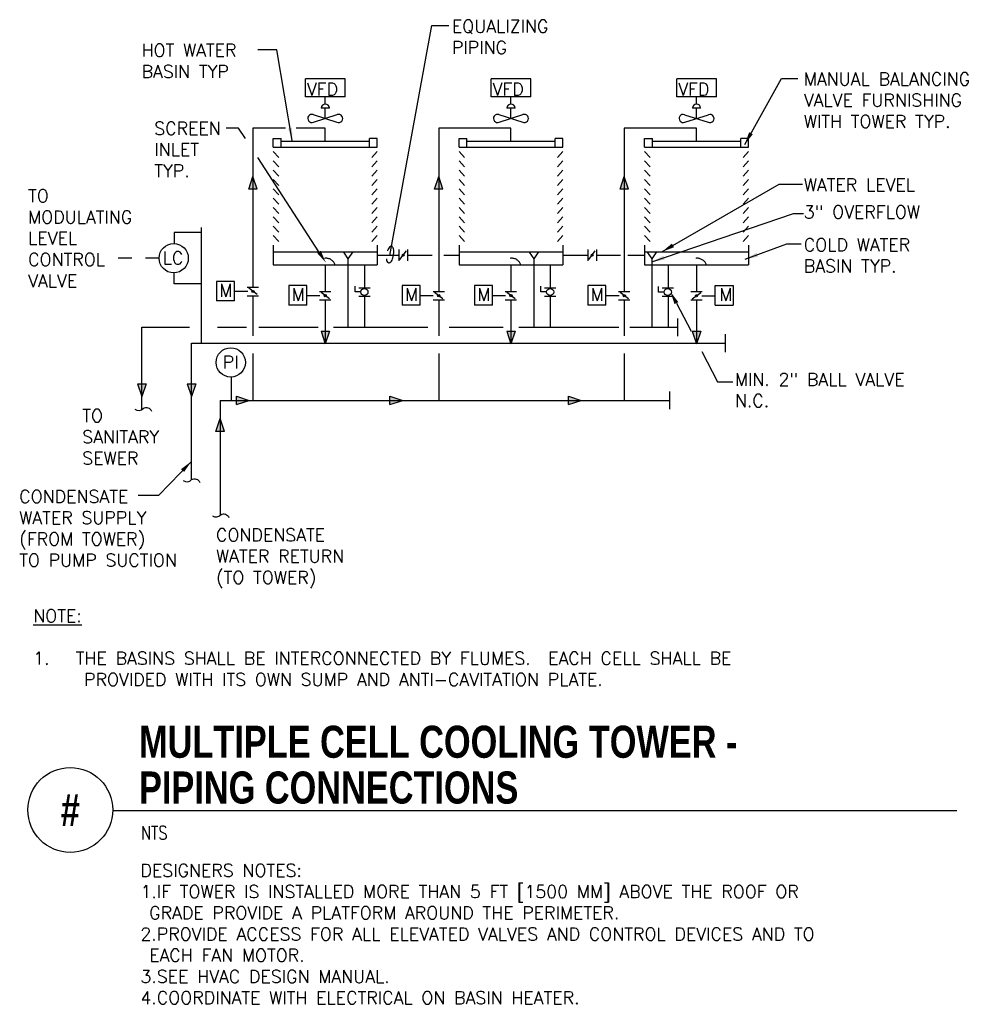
# Model space of a CAD drawing. Header units: inches. Extents: x 30.51 to 37.52, y -1.3 to 5.95.
import ezdxf
from ezdxf.enums import TextEntityAlignment as Align

# ---------------------------------------------------------------- set-up
doc = ezdxf.new("R2010")
doc.units = ezdxf.units.IN
doc.header["$MEASUREMENT"] = 0
doc.linetypes.add('HIDDEN2', pattern=[0.1875, 0.125, -0.0625])
for name, color, linetype in [('M-DETL-DIMS', 2, 'Continuous'), ('M-DETL-MEDM', 4, 'Continuous'), ('M-DETL-TEXT', 2, 'Continuous')]:
    doc.layers.add(name, color=color, linetype=linetype)
doc.styles.add('BOLD', font='bold.shx', dxfattribs={"width": 0.9})
doc.styles.add('Romans', font='romans.shx')
doc.dimstyles.new('VA-Dims', dxfattribs={"dimtxt": 0.09375, "dimasz": 0.09375, "dimexe": 0.09375, "dimexo": 0.03125, "dimgap": 0.02, "dimtad": 1, "dimdec": 5, "dimzin": 0, "dimdsep": 46, "dimlunit": 4, "dimtxsty": 'Romans', "dimblk": 'ARCHTICK', "dimcen": 0.09375, "dimclrd": 256, "dimclre": 256, "dimclrt": 256, "dimadec": 0, "dimazin": 0, "dimtfac": 1, "dimtdec": 5, "dimtofl": 0, "dimtmove": 0, "dimatfit": 3, "dimfxl": 1, "dimfrac": 2, "dimtolj": 1, "dimtzin": 0, "dimlwd": -1, "dimlwe": -1, "dimarcsym": 0})
doc.dimstyles.new('VA-Loop', dxfattribs={"dimtxt": 0.09375, "dimasz": 0.18, "dimexe": 0.125, "dimexo": 0.0625, "dimgap": 0.09, "dimtad": 0, "dimtih": 1, "dimtoh": 1, "dimdec": 4, "dimzin": 0, "dimdsep": 46, "dimtxsty": 'Romans', "dimcen": 0.09, "dimclrd": 256, "dimclre": 256, "dimclrt": 256, "dimadec": 0, "dimazin": 0, "dimtfac": 1, "dimtdec": 4, "dimtofl": 0, "dimtmove": 0, "dimatfit": 3, "dimldrblk": 'dimloop1', "dimfxl": 1, "dimtolj": 1, "dimtzin": 0, "dimlwd": -1, "dimlwe": -1, "dimarcsym": 0})

# ---------------------------------------------------------------- blocks, each defined once
blk = doc.blocks.new('_ArchTick')
at = {"color": 0, "linetype": 'ByBlock', "const_width": 0.15}
blk.add_lwpolyline([(-0.5, -0.5), (0.5, 0.5)], dxfattribs=at)
blk = doc.blocks.new('dimloop1')
blk.add_line((-0.383, 0), (-1, 0))
blk.add_lwpolyline([(0.15, -0.121, 0.038212), (0.207, -0.1, 0.102096), (0.278, -0.047, 0.184921), (0.296, 0, 0.184921), (0.278, 0.047, 0.102096), (0.207, 0.099, 0.060952), (0.115, 0.129, 0.047258), (-0.008, 0.14), (-0.078, 0.14, 0.047258), (-0.202, 0.129, 0.060952), (-0.294, 0.099, 0.102096), (-0.365, 0.047, 0.184921), (-0.383, 0, 0.184921), (-0.365, -0.047, 0.102096), (-0.294, -0.1, 0.060952), (-0.202, -0.129, 0.011023), (-0.173, -0.134, 0.047258)], format="xyb")

msp = doc.modelspace()

# ---------------------------------------------------------------- hatches: boundary and pattern name
at = {"layer": 'M-DETL-MEDM'}
h = msp.add_hatch(color=256, dxfattribs=at)
h.paths.add_polyline_path([(32.1946, 4.7023), (32.2258, 4.7023), (32.2258, 4.796)])
h.paths.add_polyline_path([(32.2258, 4.7023), (32.2571, 4.7023), (32.2258, 4.796)])
h = msp.add_hatch(color=256, dxfattribs=at)
h.paths.add_polyline_path([(33.5625, 4.7023), (33.5937, 4.7023), (33.5937, 4.796)])
h.paths.add_polyline_path([(33.5937, 4.7023), (33.625, 4.7023), (33.5937, 4.796)])
h = msp.add_hatch(color=256, dxfattribs=at)
h.paths.add_polyline_path([(34.9297, 4.7023), (34.9609, 4.7023), (34.9609, 4.796)])
h.paths.add_polyline_path([(34.9609, 4.7023), (34.9922, 4.7023), (34.9609, 4.796)])
h = msp.add_hatch(color=256, dxfattribs=at)
h.paths.add_polyline_path([(33.3399, 4.2167, 0.236068), (33.3368, 4.223), (33.3274, 4.2105, 0.618034)])
h.paths.add_polyline_path([(33.3368, 4.223, 0.618034), (33.3243, 4.2167, 0.236068), (33.3274, 4.2105)])
h = msp.add_hatch(color=256, dxfattribs=at)
h.paths.add_polyline_path([(34.7318, 4.2167, 0.236068), (34.7287, 4.223), (34.7193, 4.2105, 0.618034)])
h.paths.add_polyline_path([(34.7287, 4.223, 0.618034), (34.7162, 4.2167, 0.236068), (34.7193, 4.2105)])
h = msp.add_hatch(color=256, dxfattribs=at)
h.paths.add_polyline_path([(32.2258, 3.9578, 0.236068), (32.2196, 3.9547), (32.2321, 3.9453, 0.618034)])
h.paths.add_polyline_path([(32.2196, 3.9547, 0.618034), (32.2258, 3.9422, 0.236068), (32.2321, 3.9453)])
h = msp.add_hatch(color=256, dxfattribs=at)
h.paths.add_polyline_path([(32.7582, 3.9265, 0.236068), (32.752, 3.9234), (32.7645, 3.914, 0.618034)])
h.paths.add_polyline_path([(32.752, 3.9234, 0.618034), (32.7582, 3.9109, 0.236068), (32.7645, 3.914)])
h = msp.add_hatch(color=256, dxfattribs=at)
h.paths.add_polyline_path([(33.5937, 3.9265, 0.236068), (33.5875, 3.9234), (33.6, 3.914, 0.618034)])
h.paths.add_polyline_path([(33.5875, 3.9234, 0.618034), (33.5937, 3.9109, 0.236068), (33.6, 3.914)])
h = msp.add_hatch(color=256, dxfattribs=at)
h.paths.add_polyline_path([(34.1261, 3.9265, 0.236068), (34.1199, 3.9234), (34.1324, 3.914, 0.618034)])
h.paths.add_polyline_path([(34.1199, 3.9234, 0.618034), (34.1261, 3.9109, 0.236068), (34.1324, 3.914)])
h = msp.add_hatch(color=256, dxfattribs=at)
h.paths.add_polyline_path([(34.9609, 3.9262, 0.236068), (34.9547, 3.923), (34.9672, 3.9137, 0.618034)])
h.paths.add_polyline_path([(34.9547, 3.923, 0.618034), (34.9609, 3.9105, 0.236068), (34.9672, 3.9137)])
h = msp.add_hatch(color=256, dxfattribs=at)
h.paths.add_polyline_path([(35.4933, 3.9262, -0.236068), (35.4996, 3.923), (35.4871, 3.9137, -0.618034)])
h.paths.add_polyline_path([(35.4996, 3.923, -0.618034), (35.4933, 3.9105, -0.236068), (35.4871, 3.9137)])
h = msp.add_hatch(color=256, dxfattribs=at)
h.paths.add_polyline_path([(32.7895, 3.6571), (32.7582, 3.6571), (32.7582, 3.5634)])
h.paths.add_polyline_path([(32.7582, 3.6571), (32.727, 3.6571), (32.7582, 3.5634)])
h = msp.add_hatch(color=256, dxfattribs=at)
h.paths.add_polyline_path([(34.1574, 3.6571), (34.1261, 3.6571), (34.1261, 3.5634)])
h.paths.add_polyline_path([(34.1261, 3.6571), (34.0949, 3.6571), (34.1261, 3.5634)])
h = msp.add_hatch(color=256, dxfattribs=at)
h.paths.add_polyline_path([(35.5246, 3.6567), (35.4933, 3.6567), (35.4933, 3.563)])
h.paths.add_polyline_path([(35.4933, 3.6567), (35.4621, 3.6567), (35.4933, 3.563)])
h = msp.add_hatch(color=256, dxfattribs=at)
h.paths.add_polyline_path([(31.4381, 3.2699), (31.4068, 3.2699), (31.4068, 3.1762)])
h.paths.add_polyline_path([(31.4068, 3.2699), (31.3756, 3.2699), (31.4068, 3.1762)])
h = msp.add_hatch(color=256, dxfattribs=at)
h.paths.add_polyline_path([(31.8042, 3.2699), (31.7729, 3.2699), (31.7729, 3.1762)])
h.paths.add_polyline_path([(31.7729, 3.2699), (31.7417, 3.2699), (31.7729, 3.1762)])
h = msp.add_hatch(color=256, dxfattribs=at)
h.paths.add_polyline_path([(32.1048, 3.1791), (32.1048, 3.1479), (32.1986, 3.1479)])
h.paths.add_polyline_path([(32.1048, 3.1479), (32.1048, 3.1166), (32.1986, 3.1479)])
h = msp.add_hatch(color=256, dxfattribs=at)
h.paths.add_polyline_path([(33.2348, 3.1791), (33.2348, 3.1479), (33.3286, 3.1479)])
h.paths.add_polyline_path([(33.2348, 3.1479), (33.2348, 3.1166), (33.3286, 3.1479)])
h = msp.add_hatch(color=256, dxfattribs=at)
h.paths.add_polyline_path([(34.5489, 3.1791), (34.5489, 3.1479), (34.6427, 3.1479)])
h.paths.add_polyline_path([(34.5489, 3.1479), (34.5489, 3.1166), (34.6427, 3.1479)])
h = msp.add_hatch(color=256, dxfattribs=at)
h.paths.add_polyline_path([(31.9525, 2.9197), (31.9837, 2.9197), (31.9837, 3.0134)])
h.paths.add_polyline_path([(31.9837, 2.9197), (32.015, 2.9197), (31.9837, 3.0134)])

# ---------------------------------------------------------------- linework, layer by layer
at = {"layer": 'M-DETL-DIMS'}
for p, q in [((32.4329, 5.0571), (33.0836, 5.0571)), ((33.8008, 5.0571), (34.4515, 5.0571)), ((35.168, 5.0567), (35.8187, 5.0567))]:
    msp.add_line(p, q, dxfattribs=at)
for points in [[(32.17, 5.0761), (32.12, 5.1532), (32.0279, 5.1532)], [(32.7114, 4.2411), (32.2607, 4.9362)], [(35.3448, 3.8642), (35.4529, 3.6568)], [(35.531, 3.5072), (35.6473, 3.2841), (35.7593, 3.2841)]]:
    msp.add_lwpolyline(points, dxfattribs=at)
for points in [[(32.7245, 4.2496), (32.7624, 4.1624), (32.6983, 4.2326)], [(35.331, 3.8569), (35.3015, 3.9473), (35.3587, 3.8714)]]:
    msp.add_solid(points, dxfattribs=at)
at = {"layer": 'M-DETL-MEDM'}
for p, q in [((32.6119, 5.3835), (32.6119, 5.5157)), ((32.9045, 5.5157), (32.6119, 5.5157)), ((32.9045, 5.3835), (32.9045, 5.5157)), ((33.9798, 5.3835), (33.9798, 5.5157)), ((34.2724, 5.5157), (33.9798, 5.5157)), ((34.2724, 5.3835), (34.2724, 5.5157)), ((35.347, 5.3831), (35.347, 5.5153)), ((35.6396, 5.5153), (35.347, 5.5153)), ((35.6396, 5.3831), (35.6396, 5.5153)), ((32.9045, 5.3835), (32.6119, 5.3835)), ((32.7582, 5.3296), (32.7582, 5.3835)), ((34.2724, 5.3835), (33.9798, 5.3835)), ((34.1261, 5.3296), (34.1261, 5.3835)), ((35.6396, 5.3831), (35.347, 5.3831)), ((35.4933, 5.3293), (35.4933, 5.3831)), ((32.7883, 5.3), (32.7282, 5.3)), ((32.7582, 5.2235), (32.7582, 5.3)), ((34.1562, 5.3), (34.0961, 5.3)), ((34.1261, 5.2235), (34.1261, 5.3)), ((35.5234, 5.2996), (35.4633, 5.2996)), ((35.4933, 5.2231), (35.4933, 5.2996)), ((32.67, 5.2517), (32.8447, 5.1959)), ((32.6718, 5.1959), (32.8464, 5.2517)), ((34.0379, 5.2517), (34.2126, 5.1959)), ((34.0397, 5.1959), (34.2143, 5.2517)), ((35.4051, 5.2513), (35.5798, 5.1955)), ((35.4069, 5.1955), (35.5815, 5.2513)), ((32.2258, 5.1532), (32.2258, 3.9812)), ((32.4663, 5.1532), (32.2258, 5.1532)), ((32.7582, 5.1532), (32.5441, 5.1532)), ((32.7582, 5.0571), (32.7582, 5.1532)), ((34.1261, 5.1532), (33.5937, 5.1532)), ((33.5937, 5.1532), (33.5937, 3.9506)), ((34.1261, 5.0571), (34.1261, 5.1532)), ((35.4933, 5.1529), (34.9609, 5.1529)), ((34.9609, 5.1529), (34.9609, 3.9496)), ((35.4933, 5.0567), (35.4933, 5.1529)), ((32.3756, 5.0133), (32.3756, 5.0757)), ((32.3756, 5.0757), (32.4329, 5.0757)), ((32.4329, 5.0133), (32.4329, 5.0757)), ((33.0836, 5.0133), (33.0836, 5.0757)), ((33.1408, 5.0757), (33.0836, 5.0757)), ((33.1408, 5.0133), (33.1408, 5.0757)), ((33.7435, 5.0133), (33.7435, 5.0757)), ((33.7435, 5.0757), (33.8008, 5.0757)), ((33.8008, 5.0133), (33.8008, 5.0757)), ((34.4515, 5.0133), (34.4515, 5.0757)), ((34.5087, 5.0757), (34.4515, 5.0757)), ((34.5087, 5.0133), (34.5087, 5.0757)), ((35.1107, 5.0129), (35.1107, 5.0753)), ((35.1107, 5.0753), (35.168, 5.0753)), ((35.168, 5.0129), (35.168, 5.0753)), ((35.8187, 5.0129), (35.8187, 5.0753)), ((35.8759, 5.0753), (35.8187, 5.0753)), ((35.8759, 5.0129), (35.8759, 5.0753)), ((32.3756, 5.0133), (33.1408, 5.0133)), ((33.7435, 5.0133), (34.5087, 5.0133)), ((35.1107, 5.0129), (35.8759, 5.0129)), ((32.4153, 4.9363), (32.3755, 4.9794)), ((33.1012, 4.9363), (33.1409, 4.9794)), ((33.7832, 4.9363), (33.7434, 4.9794)), ((34.4691, 4.9363), (34.5089, 4.9794)), ((35.1504, 4.9359), (35.1106, 4.979)), ((35.8363, 4.9359), (35.876, 4.979)), ((32.4153, 4.8676), (32.3755, 4.9108)), ((33.1012, 4.8676), (33.1409, 4.9108)), ((33.7832, 4.8676), (33.7434, 4.9108)), ((34.4691, 4.8676), (34.5089, 4.9108)), ((35.1504, 4.8673), (35.1106, 4.9104)), ((35.8363, 4.8673), (35.876, 4.9104)), ((32.1946, 4.7023), (32.2258, 4.796)), ((32.2571, 4.7023), (32.2258, 4.796)), ((32.4153, 4.799), (32.3755, 4.8421)), ((33.1012, 4.799), (33.1409, 4.8421)), ((33.5625, 4.7023), (33.5937, 4.796)), ((33.625, 4.7023), (33.5937, 4.796)), ((33.7832, 4.799), (33.7434, 4.8421)), ((34.4691, 4.799), (34.5089, 4.8421)), ((34.9297, 4.7023), (34.9609, 4.796)), ((34.9922, 4.7023), (34.9609, 4.796)), ((35.1504, 4.7986), (35.1106, 4.8417)), ((35.8363, 4.7986), (35.876, 4.8417)), ((32.4153, 4.7303), (32.3755, 4.7735)), ((33.1012, 4.7303), (33.1409, 4.7735)), ((33.7832, 4.7303), (33.7434, 4.7735)), ((34.4691, 4.7303), (34.5089, 4.7735)), ((35.1504, 4.73), (35.1106, 4.7731)), ((35.8363, 4.73), (35.876, 4.7731)), ((32.2571, 4.7023), (32.1946, 4.7023)), ((32.4153, 4.6617), (32.3755, 4.7048)), ((33.1012, 4.6617), (33.1409, 4.7048)), ((33.625, 4.7023), (33.5625, 4.7023)), ((33.7832, 4.6617), (33.7434, 4.7048)), ((34.4691, 4.6617), (34.5089, 4.7048)), ((34.9922, 4.7023), (34.9297, 4.7023)), ((35.1504, 4.6613), (35.1106, 4.7044)), ((35.8363, 4.6613), (35.876, 4.7044)), ((32.4153, 4.5931), (32.3755, 4.6362)), ((32.4153, 4.5244), (32.3755, 4.5675)), ((33.1012, 4.5931), (33.1409, 4.6362)), ((33.1012, 4.5244), (33.1409, 4.5675)), ((33.7832, 4.5931), (33.7434, 4.6362)), ((33.7832, 4.5244), (33.7434, 4.5675)), ((34.4691, 4.5931), (34.5089, 4.6362)), ((34.4691, 4.5244), (34.5089, 4.5675)), ((35.1504, 4.5927), (35.1106, 4.6358)), ((35.1504, 4.524), (35.1106, 4.5671)), ((35.8363, 4.5927), (35.876, 4.6358)), ((35.8363, 4.524), (35.876, 4.5671)), ((32.4153, 4.4558), (32.3755, 4.4989)), ((33.1012, 4.4558), (33.1409, 4.4989)), ((33.7832, 4.4558), (33.7434, 4.4989)), ((34.4691, 4.4558), (34.5089, 4.4989)), ((35.1504, 4.4554), (35.1106, 4.4985)), ((35.8363, 4.4554), (35.876, 4.4985)), ((32.4153, 4.3871), (32.3755, 4.4302)), ((33.1012, 4.3871), (33.1409, 4.4302)), ((33.7832, 4.3871), (33.7434, 4.4302)), ((34.4691, 4.3871), (34.5089, 4.4302)), ((35.1504, 4.3867), (35.1106, 4.4298)), ((35.8363, 4.3867), (35.876, 4.4298)), ((31.8473, 4.3845), (31.6458, 4.3845)), ((31.6458, 4.3845), (31.6458, 4.3026)), ((31.8473, 3.5688), (31.8473, 4.4218)), ((32.4153, 4.3185), (32.3755, 4.3616)), ((33.1012, 4.3185), (33.1409, 4.3616)), ((33.7832, 4.3185), (33.7434, 4.3616)), ((34.4691, 4.3185), (34.5089, 4.3616)), ((35.1504, 4.3181), (35.1106, 4.3612)), ((35.8363, 4.3181), (35.876, 4.3612)), ((32.3756, 4.2904), (32.3756, 4.1458)), ((33.1408, 4.2904), (33.1408, 4.1458)), ((33.7435, 4.2904), (33.7435, 4.1458)), ((34.5087, 4.2904), (34.5087, 4.1458)), ((35.1107, 4.29), (35.1107, 4.1454)), ((35.8759, 4.29), (35.8759, 4.1454)), ((32.3751, 4.242), (33.1411, 4.242)), ((32.928, 4.1907), (32.895, 4.2389)), ((32.928, 4.1907), (32.9628, 4.2409)), ((33.1408, 4.2167), (33.3009, 4.2167)), ((33.3009, 4.2584), (33.3009, 4.175)), ((33.3087, 4.1855), (33.3556, 4.248)), ((33.3634, 4.2584), (33.3634, 4.175)), ((33.3634, 4.2167), (33.5451, 4.2167)), ((33.6309, 4.2167), (33.7428, 4.2167)), ((33.743, 4.242), (34.509, 4.242)), ((34.2959, 4.1907), (34.2629, 4.2389)), ((34.2959, 4.1907), (34.3307, 4.2409)), ((34.5087, 4.2167), (34.6927, 4.2167)), ((34.6927, 4.2584), (34.6927, 4.175)), ((34.7006, 4.1855), (34.7474, 4.248)), ((34.7552, 4.2584), (34.7552, 4.175)), ((34.7552, 4.2167), (34.9341, 4.2167)), ((34.9871, 4.2167), (35.1107, 4.2167)), ((35.1102, 4.2417), (35.8762, 4.2417)), ((35.1656, 4.1903), (35.1326, 4.2385)), ((35.1656, 4.1903), (35.2004, 4.2405)), ((32.3756, 4.1458), (33.1408, 4.1458)), ((32.7582, 4.1458), (32.7582, 3.95)), ((32.928, 3.6869), (32.928, 4.1907)), ((33.0477, 4.1458), (33.0477, 3.9772)), ((33.7435, 4.1458), (34.5087, 4.1458)), ((34.1261, 4.1458), (34.1261, 3.95)), ((34.2959, 3.6869), (34.2959, 4.1907)), ((34.4156, 4.1458), (34.4156, 3.9772)), ((35.1107, 4.1454), (35.8759, 4.1454)), ((35.1656, 3.6865), (35.1656, 4.1903)), ((35.2853, 4.1454), (35.2853, 3.9766)), ((35.4933, 4.1454), (35.4933, 3.9496)), ((31.6458, 4.0051), (31.6458, 4.087)), ((31.8473, 4.0051), (31.6458, 4.0051)), ((32.0891, 4.0242), (31.9572, 4.0242)), ((31.9572, 4.0242), (31.9572, 3.8799)), ((32.0891, 3.8799), (32.0891, 4.0242)), ((32.6215, 3.9929), (32.4896, 3.9929)), ((32.4896, 3.9929), (32.4896, 3.8486)), ((32.6215, 3.8486), (32.6215, 3.9929)), ((32.9793, 3.9459), (32.9793, 3.9876)), ((33.457, 3.9929), (33.3251, 3.9929)), ((33.3251, 3.9929), (33.3251, 3.8486)), ((33.457, 3.8486), (33.457, 3.9929)), ((33.9894, 3.9929), (33.8575, 3.9929)), ((33.8575, 3.9929), (33.8575, 3.8486)), ((33.9894, 3.8486), (33.9894, 3.9929)), ((34.3472, 3.9459), (34.3472, 3.9876)), ((34.8242, 3.9925), (34.6923, 3.9925)), ((34.6923, 3.9925), (34.6923, 3.8482)), ((34.8242, 3.8482), (34.8242, 3.9925)), ((35.63, 3.8482), (35.63, 3.9925)), ((35.63, 3.9925), (35.7619, 3.9925)), ((35.7619, 3.9925), (35.7619, 3.8482)), ((32.1885, 3.9487), (32.0891, 3.9487)), ((32.1841, 3.9812), (32.2675, 3.9812)), ((32.1841, 3.9187), (32.2675, 3.9187)), ((32.2571, 3.9265), (32.1946, 3.9734)), ((32.2258, 3.9187), (32.2258, 3.6224)), ((32.7191, 3.9173), (32.6215, 3.9173)), ((32.7166, 3.95), (32.7999, 3.95)), ((32.7895, 3.8953), (32.727, 3.9422)), ((33.021, 3.9459), (32.9793, 3.9459)), ((33.0054, 3.9772), (33.0887, 3.9772)), ((33.0054, 3.9147), (33.0887, 3.9147)), ((33.0477, 3.9147), (33.0477, 3.6869)), ((33.5537, 3.9173), (33.457, 3.9173)), ((33.552, 3.95), (33.6354, 3.95)), ((33.625, 3.8953), (33.5625, 3.9422)), ((34.0861, 3.9173), (33.9894, 3.9173)), ((34.0845, 3.95), (34.1678, 3.95)), ((34.1574, 3.8953), (34.0949, 3.9422)), ((34.3889, 3.9459), (34.3472, 3.9459)), ((34.3733, 3.9772), (34.4566, 3.9772)), ((34.3733, 3.9147), (34.4566, 3.9147)), ((34.4156, 3.9147), (34.4156, 3.6869)), ((34.9232, 3.9169), (34.8242, 3.9169)), ((34.9192, 3.9496), (35.0026, 3.9496)), ((34.9922, 3.8949), (34.9297, 3.9418)), ((35.2138, 3.9453), (35.2138, 3.987)), ((35.2554, 3.9453), (35.2138, 3.9453)), ((35.2398, 3.9766), (35.3232, 3.9766)), ((35.4517, 3.9496), (35.535, 3.9496)), ((35.4621, 3.8949), (35.5246, 3.9418)), ((35.5326, 3.9169), (35.63, 3.9169)), ((32.0891, 3.8799), (31.9572, 3.8799)), ((32.6215, 3.8486), (32.4896, 3.8486)), ((32.7166, 3.8875), (32.7999, 3.8875)), ((32.7582, 3.8875), (32.7582, 3.5634)), ((33.457, 3.8486), (33.3251, 3.8486)), ((33.552, 3.8875), (33.6354, 3.8875)), ((33.5937, 3.8884), (33.5937, 3.6224)), ((33.9894, 3.8486), (33.8575, 3.8486)), ((34.0845, 3.8875), (34.1678, 3.8875)), ((34.1261, 3.8875), (34.1261, 3.5634)), ((34.8242, 3.8482), (34.6923, 3.8482)), ((34.9192, 3.8871), (35.0026, 3.8871)), ((34.9609, 3.8871), (34.9609, 3.622)), ((35.2398, 3.9141), (35.3232, 3.9141)), ((35.2853, 3.9141), (35.2853, 3.6865)), ((35.4517, 3.8871), (35.535, 3.8871)), ((35.4933, 3.8871), (35.4933, 3.563)), ((35.63, 3.8482), (35.7619, 3.8482)), ((35.3552, 3.6203), (35.3552, 3.7519)), ((31.4068, 3.0748), (31.4068, 3.6869)), ((31.4068, 3.6869), (31.7593, 3.6869)), ((31.9654, 3.6869), (32.1773, 3.6869)), ((32.2699, 3.6869), (32.7048, 3.6869)), ((32.727, 3.6571), (32.7895, 3.6571)), ((32.727, 3.6571), (32.7582, 3.5634)), ((32.7895, 3.6571), (32.7582, 3.5634)), ((32.8184, 3.6869), (33.5136, 3.6869)), ((33.6704, 3.6869), (34.0694, 3.6869)), ((34.0949, 3.6571), (34.1574, 3.6571)), ((34.0949, 3.6571), (34.1261, 3.5634)), ((34.1574, 3.6571), (34.1261, 3.5634)), ((34.1841, 3.6869), (34.9208, 3.6869)), ((35.0025, 3.6865), (35.3552, 3.6865)), ((35.4621, 3.6567), (35.5246, 3.6567)), ((35.4621, 3.6567), (35.4933, 3.563)), ((35.5246, 3.6567), (35.4933, 3.563)), ((35.7061, 3.5026), (35.7061, 3.6342)), ((31.7729, 2.5639), (31.7729, 3.5688)), ((31.7729, 3.5688), (35.7061, 3.5688)), ((32.2258, 3.4932), (32.2258, 3.1479)), ((33.5937, 3.4932), (33.5937, 3.1479)), ((34.9609, 3.4928), (34.9609, 3.1475)), ((31.3756, 3.2699), (31.4381, 3.2699)), ((31.3756, 3.2699), (31.4068, 3.1762)), ((31.4381, 3.2699), (31.4068, 3.1762)), ((31.7417, 3.2699), (31.8042, 3.2699)), ((31.7417, 3.2699), (31.7729, 3.1762)), ((31.8042, 3.2699), (31.7729, 3.1762)), ((32.0664, 3.1479), (32.0664, 3.3194)), ((35.2961, 3.0821), (35.2961, 3.2137)), ((31.9837, 3.1479), (31.9837, 2.3006)), ((31.9837, 3.1479), (35.2961, 3.1479)), ((32.1048, 3.1166), (32.1048, 3.1791)), ((32.1048, 3.1791), (32.1986, 3.1479)), ((32.1048, 3.1166), (32.1986, 3.1479)), ((33.2348, 3.1166), (33.2348, 3.1791)), ((33.2348, 3.1791), (33.3286, 3.1479)), ((33.2348, 3.1166), (33.3286, 3.1479)), ((34.5489, 3.1166), (34.5489, 3.1791)), ((34.5489, 3.1791), (34.6427, 3.1479)), ((34.5489, 3.1166), (34.6427, 3.1479)), ((31.9525, 2.9197), (31.9837, 3.0134)), ((32.015, 2.9197), (31.9837, 3.0134)), ((32.015, 2.9197), (31.9525, 2.9197))]:
    msp.add_line(p, q, dxfattribs=at)
at = {"layer": 'M-DETL-MEDM', "linetype": 'HIDDEN2', "ltscale": 0.25}
msp.add_line((31.5338, 4.1948), (31.1934, 4.1948), dxfattribs=at)
at = {"layer": 'M-DETL-MEDM'}
for points in [[(31.3561, 3.0826, 0.399746), (31.4168, 3.0893), (31.4168, 3.0893, -0.481452), (31.4771, 3.069)], [(31.7124, 2.5574, 0.399746), (31.7731, 2.5642), (31.7731, 2.5642, -0.481452), (31.8334, 2.5438)], [(31.9277, 2.2986, 0.399746), (31.9884, 2.3053), (31.9884, 2.3053, -0.481452), (32.0486, 2.285)]]:
    msp.add_lwpolyline(points, format="xyb", dxfattribs=at)
for centre, radius in [((31.6417, 4.1948), 0.1078), ((33.3321, 4.2167), 0.00781), ((34.724, 4.2167), 0.00781), ((32.2258, 3.95), 0.00781), ((32.7582, 3.9187), 0.00781), ((33.047, 3.9459), 0.026), ((33.5937, 3.9187), 0.00781), ((34.1261, 3.9187), 0.00781), ((34.4149, 3.9459), 0.026), ((34.9609, 3.9183), 0.00781), ((35.2815, 3.9453), 0.026), ((35.4933, 3.9183), 0.00781), ((32.0623, 3.4271), 0.1078)]:
    msp.add_circle(centre, radius, dxfattribs=at)
for centre, start, end in [((32.7582, 5.2996), 0.80751, 179.19249), ((34.1261, 5.2996), 0.80751, 179.19249), ((35.4933, 5.2992), 0.80751, 179.19249), ((32.6595, 5.2234), 69.59263, 293.99002), ((32.8569, 5.2234), 246.00998, 110.40737), ((34.0274, 5.2234), 69.59263, 293.99002), ((34.2248, 5.2234), 246.00998, 110.40737), ((35.3946, 5.223), 69.59263, 293.99002), ((35.592, 5.223), 246.00998, 110.40737)]:
    msp.add_arc(centre, 0.0301, start, end, dxfattribs=at)
at = {"layer": 'M-DETL-MEDM', "linetype": 'HIDDEN2', "ltscale": 0.5}
for centre in [(32.7636, 4.124), (34.1315, 4.124), (35.4987, 4.1236)]:
    msp.add_arc(centre, 0.0704, 17.96586, 162.03414, dxfattribs=at)
at = {"layer": 'M-DETL-TEXT'}
msp.add_line((31.1927, 0.1275), (37.4096, 0.1275), dxfattribs=at)
msp.add_circle((30.8802, 0.1324), 0.3125, dxfattribs=at)

# ---------------------------------------------------------------- texts
at = {"layer": 'M-DETL-TEXT', "width": 0.8}
for s, height, style, p in [('MULTIPLE CELL COOLING TOWER -', 0.23622, 'BOLD', (31.3864, 0.5164)), ('PIPING CONNECTIONS', 0.23622, 'BOLD', (31.3864, 0.1794)), ('NTS', 0.09843, 'Romans', (31.4003, -0.0842))]:
    msp.add_text(s, height=height, dxfattribs=dict(at, style=style)).set_placement(p)
at = {"layer": 'M-DETL-TEXT', "style": 'BOLD', "width": 0.8}
msp.add_text('#', height=0.2362, dxfattribs=at).set_placement((30.8802, 0.1324), align=Align.MIDDLE)
at = {"layer": 'M-DETL-TEXT', "attachment_point": 1, "style": 'Romans'}
for s, insert, char_height, width in [('EQUALIZING \\PPIPING', (33.691, 5.949), 0.09375, 1.401737), ('HOT WATER\\PBASIN TYP', (31.4052, 5.7722), 0.09375, 1.401737), ('MANUAL BALANCING\\PVALVE FURNISHING\\PWITH TOWER TYP.', (36.2833, 5.561), 0.09375, 1.401737), ('VFD', (32.6229, 5.4857), 0.09375, 1.401737), ('VFD', (33.9908, 5.4857), 0.09375, 1.401737), ('VFD', (35.358, 5.4854), 0.09375, 1.401737), ('SCREEN\\PINLET\\PTYP.', (31.4987, 5.1974), 0.09375, 1.401737), ('WATER LEVEL', (36.2833, 4.7812), 0.09375, 1.401737), ('TO \\PMODULATING\\PLEVEL \\PCONTROL\\PVALVE', (30.5693, 4.7008), 0.09375, 1.401737), ('3" OVERFLOW', (36.2833, 4.5817), 0.09375, 1.401737), ('COLD WATER \\PBASIN TYP.', (36.2833, 4.3402), 0.09375, 1.401737), ('LC', (31.5603, 4.2434), 0.09375, 1.401737), ('M', (31.9772, 4.0052), 0.0938, 1.401737), ('M', (32.5096, 3.9739), 0.0938, 1.401737), ('M', (33.3451, 3.9739), 0.0938, 1.401737), ('M', (33.8775, 3.9739), 0.0938, 1.401737), ('M', (34.7123, 3.9735), 0.0938, 1.401737), ('M', (35.6597, 3.9735), 0.0938, 1.401737), ('PI', (32.003, 3.4757), 0.09375, 1.401737), ('MIN. 2" BALL VALVE N.C.', (35.7757, 3.3488), 0.09375, 1.401737), ('TO\\PSANITARY\\PSEWER', (30.9683, 3.0821), 0.09375, 1.401737), ('CONDENSATE\\PWATER SUPPLY\\P(FROM TOWER)\\PTO PUMP SUCTION', (30.504, 2.4869), 0.09375, 1.401737), ('CONDENSATE\\PWATER RETURN\\P(TO TOWER)', (31.9534, 2.2039), 0.09375, 1.401737), ('{\\LNOTE:\\P}\\P1.   THE BASINS SHALL BE INTERCONNECTED BY FLUMES.  EACH CELL SHALL BE\\P^IPROVIDED WITH ITS OWN SUMP AND ANTI-CAVITATION PLATE.', (30.6069, 1.6087), 0.09375, 6.239287), ('DESIGNERS NOTES:\\P1.IF TOWER IS INSTALLED MORE THAN 5 FT [1500 MM] ABOVE THE ROOF OR \\P GRADE PROVIDE A PLATFORM AROUND THE PERIMETER.\\P2.PROVIDE ACCESS FOR ALL ELEVATED VALVES AND CONTROL DEVICES AND TO \\P EACH FAN MOTOR.\\P3.SEE HVAC DESIGN MANUAL.\\P4.COORDINATE WITH ELECTRICAL ON BASIN HEATER.', (31.3968, -0.2656), 0.09375, 5.975294)]:
    msp.add_mtext(s, dxfattribs=dict(at, insert=insert, char_height=char_height, width=width))

# ---------------------------------------------------------------- leaders
at = {"layer": 'M-DETL-DIMS'}
for points, dimstyle in [([(33.2345, 4.2136), (33.5444, 5.9074), (33.6674, 5.9074)], 'VA-Loop'), ([(32.5147, 5.0609), (32.4022, 5.7293), (32.2618, 5.7293)], 'VA-Dims'), ([(35.8483, 5.0329), (36.1186, 5.5179), (36.2399, 5.5179)], 'VA-Dims'), ([(35.2379, 4.2417), (36.1015, 4.7404), (36.2729, 4.7404)], 'VA-Dims'), ([(35.165, 4.1679), (36.2071, 4.5228), (36.2803, 4.5228)], 'VA-Dims'), ([(35.8524, 4.1874), (36.1576, 4.3003), (36.265, 4.3003)], 'VA-Dims'), ([(31.7722, 2.6987), (31.5291, 2.4469), (31.3806, 2.4469)], 'VA-Dims')]:
    msp.add_leader(points, dimstyle=dimstyle, dxfattribs=at)

doc.saveas('drawing.dxf')
